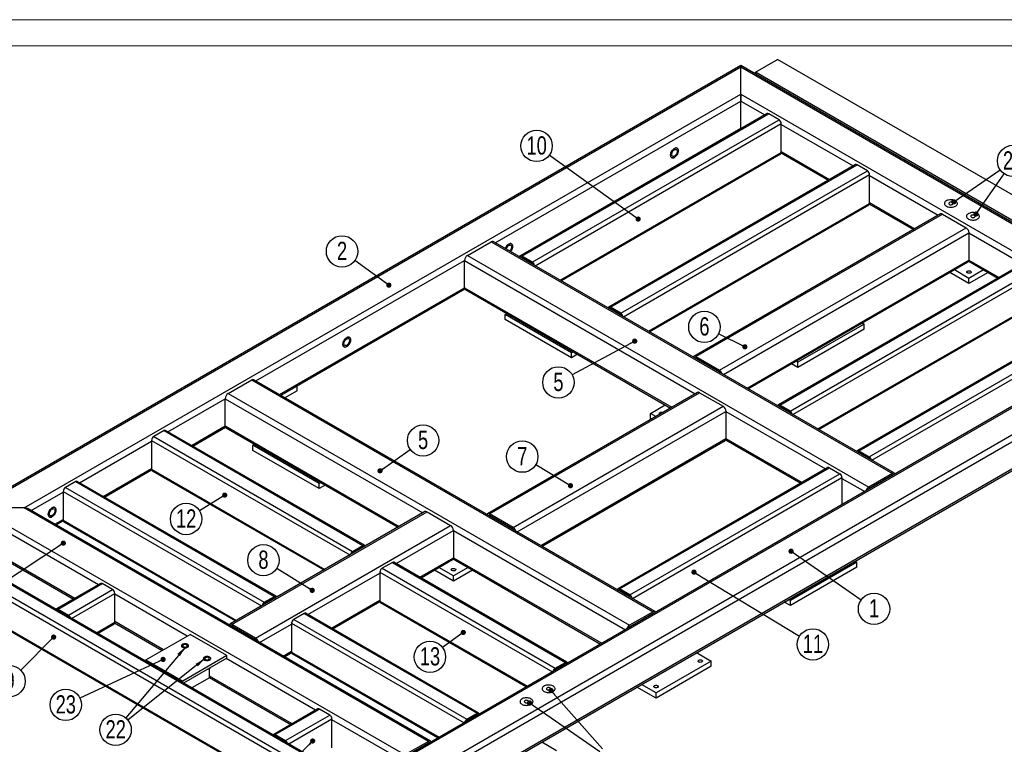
# Model space of a CAD drawing. Header units: millimetres. Extents: x 0 to 841, y 0 to 594.
# Tile 20 of 21: x 557 to 746, y 455 to 594. Entities that reach past the tile are written whole.
import ezdxf

# ---------------------------------------------------------------- set-up
doc = ezdxf.new("R2010")
doc.units = ezdxf.units.MM
doc.layers.add('NOTES', color=6, linetype='Continuous')
doc.layers.add('TRAIT-FORT', color=4, linetype='Continuous', lineweight=25)
doc.styles.add('SLDTEXTSTYLE0', font='TXT', dxfattribs={"width": 0.75})
doc.dimstyles.new('SLDDIMSTYLE2', dxfattribs={"dimtxt": 0.18, "dimasz": 1, "dimexe": 0, "dimexo": 0.0625, "dimgap": 0, "dimtad": 0, "dimtih": 1, "dimtoh": 1, "dimdec": 0, "dimrnd": 1e-09, "dimzin": 0, "dimdsep": 46, "dimtxsty": 'Standard', "dimblk1": 'DOT', "dimblk2": 'DOT', "dimsah": 1, "dimcen": 0.09, "dimadec": 0, "dimazin": 0, "dimtfac": 1, "dimtdec": 0, "dimtofl": 0, "dimtmove": 0, "dimatfit": 3, "dimldrblk": 'DOT', "dimfxl": 1, "dimfrac": 2, "dimtolj": 1, "dimtzin": 0, "dimarcsym": 0})
doc.dimstyles.new('SLDDIMSTYLE3', dxfattribs={"dimtxt": 0.18, "dimasz": 2, "dimexe": 0, "dimexo": 0.0625, "dimgap": 0, "dimtad": 0, "dimtih": 1, "dimtoh": 1, "dimdec": 0, "dimrnd": 1e-09, "dimzin": 0, "dimdsep": 46, "dimtxsty": 'Standard', "dimsah": 1, "dimcen": 0.09, "dimadec": 0, "dimazin": 0, "dimtfac": 2, "dimtdec": 0, "dimtofl": 0, "dimtmove": 0, "dimatfit": 3, "dimfxl": 1, "dimfrac": 2, "dimtolj": 1, "dimtzin": 0, "dimarcsym": 0})

# ---------------------------------------------------------------- blocks, each defined once
blk = doc.blocks.new('SW_NOTE_4')
at = {"layer": 'NOTES', "color": 0}
blk.add_circle((2.47, -1.72), 3.01, dxfattribs=at)
at = {"layer": 'NOTES', "color": 0, "insert": (2.48, 0.13), "char_height": 3.5, "attachment_point": 2, "style": 'SLDTEXTSTYLE0'}
blk.add_mtext('1', dxfattribs=at)
blk = doc.blocks.new('_Dot')
at = {"color": 0, "linetype": 'ByBlock', "lineweight": -2}
blk.add_line((-0.5, 0), (-1, 0), dxfattribs=at)
at = {"color": 0, "linetype": 'ByBlock', "const_width": 0.5}
blk.add_lwpolyline([(-0.25, 0, 1), (0.25, 0, 1)], format="xyb", close=True, dxfattribs=at)
blk = doc.blocks.new('SW_NOTE_5')
at = {"layer": 'NOTES', "color": 0}
blk.add_circle((-2.44, 1.76), 3.01, dxfattribs=at)
at = {"layer": 'NOTES', "color": 0, "insert": (-2.44, 3.61), "char_height": 3.5, "attachment_point": 2, "style": 'SLDTEXTSTYLE0'}
blk.add_mtext('2', dxfattribs=at)
blk = doc.blocks.new('SW_NOTE_8')
at = {"layer": 'NOTES', "color": 0}
blk.add_circle((-2.65, -1.43), 3.01, dxfattribs=at)
at = {"layer": 'NOTES', "color": 0, "insert": (-2.64, 0.42), "char_height": 3.5, "attachment_point": 2, "style": 'SLDTEXTSTYLE0'}
blk.add_mtext('5', dxfattribs=at)
blk = doc.blocks.new('SW_NOTE_9')
at = {"layer": 'NOTES', "color": 0}
blk.add_circle((2.46, 1.73), 3.01, dxfattribs=at)
at = {"layer": 'NOTES', "color": 0, "insert": (2.46, 3.58), "char_height": 3.5, "attachment_point": 2, "style": 'SLDTEXTSTYLE0'}
blk.add_mtext('5', dxfattribs=at)
blk = doc.blocks.new('SW_NOTE_10')
at = {"layer": 'NOTES', "color": 0}
blk.add_circle((-2.58, 1.55), 3.01, dxfattribs=at)
at = {"layer": 'NOTES', "color": 0, "insert": (-2.57, 3.4), "char_height": 3.5, "attachment_point": 2, "style": 'SLDTEXTSTYLE0'}
blk.add_mtext('7', dxfattribs=at)
blk = doc.blocks.new('SW_NOTE_11')
at = {"layer": 'NOTES', "color": 0}
blk.add_circle((-2.7, 1.33), 3.01, dxfattribs=at)
at = {"layer": 'NOTES', "color": 0, "insert": (-2.69, 3.18), "char_height": 3.5, "attachment_point": 2, "style": 'SLDTEXTSTYLE0'}
blk.add_mtext('6', dxfattribs=at)
blk = doc.blocks.new('SW_NOTE_12')
at = {"layer": 'NOTES', "color": 0}
blk.add_circle((-2.56, 1.58), 3.01, dxfattribs=at)
at = {"layer": 'NOTES', "color": 0, "insert": (-2.56, 3.43), "char_height": 3.5, "attachment_point": 2, "style": 'SLDTEXTSTYLE0'}
blk.add_mtext('8', dxfattribs=at)
blk = doc.blocks.new('SW_NOTE_13')
at = {"layer": 'NOTES', "color": 0}
blk.add_circle((-2.44, 1.76), 3.01, dxfattribs=at)
at = {"layer": 'NOTES', "color": 0, "insert": (-2.43, 3.61), "char_height": 3.5, "attachment_point": 2, "style": 'SLDTEXTSTYLE0'}
blk.add_mtext('10', dxfattribs=at)
blk = doc.blocks.new('SW_NOTE_14')
at = {"layer": 'NOTES', "color": 0}
blk.add_circle((-2.13, -2.13), 3.01, dxfattribs=at)
at = {"layer": 'NOTES', "color": 0, "insert": (-2.12, -0.28), "char_height": 3.5, "attachment_point": 2, "style": 'SLDTEXTSTYLE0'}
blk.add_mtext('9', dxfattribs=at)
blk = doc.blocks.new('SW_NOTE_15')
at = {"layer": 'NOTES', "color": 0}
blk.add_circle((2.57, -1.56), 3.01, dxfattribs=at)
at = {"layer": 'NOTES', "color": 0, "insert": (2.58, 0.29), "char_height": 3.5, "attachment_point": 2, "style": 'SLDTEXTSTYLE0'}
blk.add_mtext('11', dxfattribs=at)
blk = doc.blocks.new('SW_NOTE_16')
at = {"layer": 'NOTES', "color": 0}
blk.add_circle((-2.56, -1.58), 3.01, dxfattribs=at)
at = {"layer": 'NOTES', "color": 0, "insert": (-2.55, 0.27), "char_height": 3.5, "attachment_point": 2, "style": 'SLDTEXTSTYLE0'}
blk.add_mtext('12', dxfattribs=at)
blk = doc.blocks.new('SW_NOTE_17')
at = {"layer": 'NOTES', "color": 0}
blk.add_circle((-2.43, -1.78), 3.01, dxfattribs=at)
at = {"layer": 'NOTES', "color": 0, "insert": (-2.42, 0.07), "char_height": 3.5, "attachment_point": 2, "style": 'SLDTEXTSTYLE0'}
blk.add_mtext('13', dxfattribs=at)
blk = doc.blocks.new('SW_NOTE_23')
at = {"layer": 'NOTES', "color": 0}
blk.add_circle((2.48, 1.71), 3.01, dxfattribs=at)
at = {"layer": 'NOTES', "color": 0, "insert": (2.48, 3.56), "char_height": 3.5, "attachment_point": 2, "style": 'SLDTEXTSTYLE0'}
blk.add_mtext('21', dxfattribs=at)
blk = doc.blocks.new('SW_NOTE_24')
at = {"layer": 'NOTES', "color": 0}
blk.add_circle((-1.94, -2.3), 3.01, dxfattribs=at)
at = {"layer": 'NOTES', "color": 0, "insert": (-1.93, -0.45), "char_height": 3.5, "attachment_point": 2, "style": 'SLDTEXTSTYLE0'}
blk.add_mtext('22', dxfattribs=at)
blk = doc.blocks.new('SW_NOTE_25')
at = {"layer": 'NOTES', "color": 0}
blk.add_circle((-2.73, -1.27), 3.01, dxfattribs=at)
at = {"layer": 'NOTES', "color": 0, "insert": (-2.72, 0.58), "char_height": 3.5, "attachment_point": 2, "style": 'SLDTEXTSTYLE0'}
blk.add_mtext('23', dxfattribs=at)

msp = doc.modelspace()

# ---------------------------------------------------------------- linework, layer by layer
at = {"lineweight": 18}
for p, q in [((841, 594), (0, 594)), ((836, 589), (5, 589))]:
    msp.add_line(p, q, dxfattribs=at)
at = {"layer": 'TRAIT-FORT', "lineweight": 25}
for p, q in [((698.61, 583.94), (702.85, 586.39)), ((786.29, 538.22), (702.85, 586.39)), ((695.78, 585.19), (548.33, 500.07)), ((549.13, 500.26), (695.78, 584.92)), ((783.84, 534.36), (695.78, 585.19)), ((695.78, 584.92), (695.78, 585.19)), ((695.78, 585.19), (695.78, 584.92)), ((695.78, 584.92), (783.04, 534.55)), ((695.78, 579.7), (695.78, 584.92)), ((782.05, 535.77), (698.61, 583.94)), ((698.61, 583.56), (698.61, 583.94)), ((558.18, 500.26), (695.78, 579.7)), ((695.78, 579.7), (773.99, 534.55)), ((695.78, 578.39), (695.78, 579.7)), ((695.78, 579.7), (695.78, 578.39)), ((648.64, 551.18), (695.78, 578.39)), ((695.78, 573.16), (695.78, 578.39)), ((695.78, 578.39), (700.42, 575.72)), ((700.86, 575.97), (653.48, 548.62)), ((653.78, 548.59), (701.16, 575.94)), ((655.76, 547.45), (703.14, 574.8)), ((703.14, 574.8), (701.16, 575.94)), ((653.17, 548.56), (695.78, 573.16)), ((656.28, 546.77), (703.56, 574.06)), ((695.78, 573.04), (695.78, 573.16)), ((695.78, 573.16), (695.78, 573.04)), ((695.78, 573.16), (695.89, 573.1)), ((703.56, 568.51), (703.56, 574.06)), ((703.56, 573.9), (717.39, 565.92)), ((661.09, 543.99), (703.56, 568.51)), ((661.26, 543.89), (703.44, 568.24)), ((703.55, 568.41), (712.63, 563.17)), ((703.56, 568.67), (712.86, 563.31)), ((717.83, 566.17), (670.45, 538.82)), ((670.75, 538.79), (718.13, 566.14)), ((720.11, 565), (718.13, 566.14)), ((672.73, 537.65), (720.11, 565)), ((673.25, 536.97), (720.53, 564.27)), ((720.53, 558.71), (720.53, 564.27)), ((720.53, 564.1), (733.73, 556.48)), ((678.06, 534.19), (720.53, 558.71)), ((678.23, 534.09), (720.41, 558.44)), ((720.52, 558.61), (728.97, 553.73)), ((720.53, 558.88), (729.21, 553.87)), ((734.13, 556.71), (686.76, 529.36)), ((687.16, 529.32), (734.53, 556.67)), ((734.53, 556.67), (739.06, 554.06)), ((691.68, 526.71), (739.06, 554.06)), ((692.48, 525.87), (739.62, 553.08)), ((739.62, 553.08), (739.62, 547.86)), ((739.62, 553.08), (749.91, 547.14)), ((643.32, 548.75), (647.84, 551.37)), ((647.84, 551.37), (724.92, 506.87)), ((725.32, 506.91), (648.24, 551.41)), ((643.32, 548.75), (720.39, 504.26)), ((653.66, 548.28), (653.78, 548.35)), ((655.76, 547.45), (653.78, 548.59)), ((655.76, 547.2), (653.78, 548.35)), ((602.68, 524.64), (642.75, 547.77)), ((642.75, 542.55), (642.75, 547.77)), ((642.75, 547.77), (687.06, 522.19)), ((697.01, 523.25), (739.62, 547.86)), ((697.24, 523.12), (739.46, 547.49)), ((750.35, 547.4), (702.98, 520.05)), ((703.28, 520.02), (750.65, 547.37)), ((739.57, 547.61), (745.15, 544.39)), ((739.62, 547.86), (745.39, 544.53)), ((705.26, 518.87), (752.63, 546.22)), ((705.78, 518.19), (753.06, 545.49)), ((739.62, 543.36), (735.97, 545.47)), ((739.62, 544.34), (736.82, 545.96)), ((742.43, 545.96), (739.62, 544.34)), ((743.28, 545.47), (739.62, 543.36)), ((739.62, 543.36), (739.62, 544.34)), ((607.21, 522.03), (642.75, 542.55)), ((607.44, 521.89), (642.8, 542.31)), ((642.75, 542.55), (682.54, 519.58)), ((642.92, 542.18), (682.3, 519.44)), ((710.58, 515.42), (753.06, 539.94)), ((710.76, 515.31), (752.93, 539.66)), ((650.53, 537.4), (650.86, 537.6)), ((663.26, 530.06), (650.53, 537.4)), ((650.53, 536.43), (650.53, 537.4)), ((670.63, 538.48), (670.75, 538.55)), ((672.73, 537.65), (670.75, 538.79)), ((672.73, 537.41), (670.75, 538.55)), ((765.56, 538.62), (718.18, 511.27)), ((718.48, 511.24), (765.86, 538.59)), ((720.46, 510.1), (767.84, 537.45)), ((663.26, 529.08), (650.53, 536.43)), ((719.47, 535.57), (706.74, 528.22)), ((719.14, 535.76), (719.47, 535.57)), ((719.47, 534.59), (719.47, 535.57)), ((720.98, 509.42), (768.26, 536.71)), ((773.19, 534.36), (617.46, 444.46)), ((773.99, 534.55), (617.86, 444.42)), ((783.04, 534.55), (622.39, 441.8)), ((784.17, 533.9), (622.95, 440.82)), ((719.47, 534.59), (706.74, 527.24)), ((663.59, 530.25), (663.26, 530.06)), ((663.26, 529.08), (663.26, 530.06)), ((664.44, 529.76), (663.26, 529.08)), ((622.79, 435.23), (783.84, 528.21)), ((784.17, 528.67), (622.95, 435.6)), ((687.11, 528.97), (687.16, 529)), ((687.16, 529.32), (691.68, 526.71)), ((691.68, 526.38), (687.16, 529)), ((706.74, 527.24), (705.56, 527.92)), ((706.74, 528.22), (706.41, 528.41)), ((706.74, 527.24), (706.74, 528.22)), ((691.63, 526.36), (691.68, 526.38)), ((597.35, 522.22), (601.88, 524.83)), ((601.88, 524.83), (678.95, 480.34)), ((679.35, 480.38), (602.28, 524.87)), ((597.35, 522.22), (674.43, 477.73)), ((610.58, 522.75), (608.27, 521.42)), ((610.58, 522.75), (610.58, 523.7)), ((687.46, 522.42), (647.16, 499.16)), ((647.56, 499.12), (687.86, 522.38)), ((687.86, 522.38), (692.39, 519.77)), ((585.79, 514.89), (596.79, 521.24)), ((596.79, 516.02), (596.79, 521.24)), ((596.79, 521.24), (634.74, 499.33)), ((678.46, 518.42), (681.27, 520.04)), ((705.26, 518.87), (703.28, 520.02)), ((652.08, 496.5), (692.39, 519.77)), ((652.88, 495.66), (692.95, 518.79)), ((679.5, 517.82), (678.46, 518.42)), ((678.46, 517.44), (678.46, 518.42)), ((692.95, 518.79), (692.95, 513.57)), ((692.95, 518.79), (712.08, 507.75)), ((703.16, 519.7), (703.28, 519.77)), ((705.26, 518.63), (703.28, 519.77)), ((678.65, 517.33), (678.46, 517.44)), ((585.05, 515.12), (583.07, 513.98)), ((585.05, 515.12), (623.23, 493.08)), ((623.53, 493.1), (585.35, 515.15)), ((590.32, 512.28), (596.79, 516.02)), ((590.55, 512.14), (596.84, 515.77)), ((596.79, 516.02), (630.21, 496.72)), ((596.95, 515.65), (629.98, 496.59)), ((568.82, 505.1), (582.65, 513.08)), ((582.65, 513.24), (582.65, 507.69)), ((582.65, 513.24), (620.74, 491.25)), ((583.07, 513.98), (621.25, 491.93)), ((602.09, 512.3), (602.42, 512.49)), ((657.41, 493.05), (692.95, 513.57)), ((657.64, 492.91), (692.79, 513.2)), ((692.9, 513.32), (707.32, 505)), ((692.95, 513.57), (707.56, 505.14)), ((614.82, 504.95), (602.09, 512.3)), ((602.09, 511.32), (602.09, 512.3)), ((614.82, 503.97), (602.09, 511.32)), ((718.36, 510.93), (718.48, 511)), ((718.48, 511.24), (720.46, 510.1)), ((720.46, 509.85), (718.48, 511)), ((573.35, 502.48), (582.65, 507.85)), ((573.58, 502.35), (582.66, 507.59)), ((582.65, 507.69), (615.93, 488.47)), ((582.77, 507.41), (615.75, 488.37)), ((712.52, 508), (672.22, 484.74)), ((672.52, 484.71), (712.82, 507.97)), ((674.5, 483.56), (714.8, 506.83)), ((712.82, 507.97), (714.8, 506.83)), ((724.92, 506.87), (720.39, 504.26)), ((568.08, 505.32), (566.1, 504.18)), ((568.08, 505.32), (606.26, 483.28)), ((606.56, 483.31), (568.38, 505.35)), ((615.15, 505.14), (614.82, 504.95)), ((614.82, 503.97), (614.82, 504.95)), ((675.02, 482.88), (715.23, 506.1)), ((715.23, 506.1), (715.23, 500.9)), ((715.23, 505.93), (719.59, 503.42)), ((724.92, 506.55), (720.39, 503.93)), ((724.92, 506.55), (724.96, 506.52)), ((559.55, 499.74), (565.68, 503.28)), ((565.68, 503.44), (565.68, 497.89)), ((565.68, 503.44), (603.77, 481.45)), ((566.1, 504.18), (604.28, 482.14)), ((616, 504.65), (614.82, 503.97)), ((720.39, 503.93), (720.44, 503.9)), ((558.18, 500.26), (549.13, 500.26)), ((631.3, 452.83), (549.13, 500.26)), ((635.82, 455.44), (558.18, 500.26)), ((636.22, 455.48), (558.98, 500.07)), ((635.14, 499.56), (597.66, 477.93)), ((598.06, 477.89), (635.54, 499.52)), ((635.54, 499.52), (640.06, 496.91)), ((564.07, 497.13), (565.68, 498.05)), ((564.31, 496.99), (565.69, 497.79)), ((565.68, 497.89), (598.96, 478.68)), ((565.8, 497.62), (598.78, 478.58)), ((647.51, 498.76), (647.56, 498.79)), ((652.08, 496.5), (647.56, 499.12)), ((652.08, 496.18), (647.56, 498.79)), ((572.43, 485.5), (552.24, 497.16)), ((602.59, 475.28), (640.06, 496.91)), ((629.63, 489.58), (640.63, 495.93)), ((640.63, 495.93), (640.63, 490.71)), ((640.63, 495.93), (673.63, 476.88)), ((652.04, 496.15), (652.08, 496.18)), ((538.1, 492.42), (619.32, 445.53)), ((538.95, 492.91), (619.84, 446.21)), ((542.91, 492.91), (621.82, 447.36)), ((622.12, 447.39), (543.51, 492.77)), ((552.23, 491.67), (567.67, 482.75)), ((567.9, 482.89), (552.24, 491.93)), ((621.25, 491.93), (623.23, 493.08)), ((621.25, 491.69), (623.23, 492.83)), ((623.23, 492.83), (623.35, 492.76)), ((628.89, 489.81), (626.91, 488.67)), ((628.89, 489.81), (662.12, 470.62)), ((662.42, 470.65), (629.19, 489.84)), ((634.16, 486.97), (640.63, 490.71)), ((634.39, 486.84), (640.46, 490.34)), ((640.58, 490.47), (668.87, 474.13)), ((640.63, 490.71), (669.1, 474.27)), ((718.06, 489.85), (705.33, 482.5)), ((717.73, 490.04), (718.06, 489.85)), ((718.06, 488.87), (718.06, 489.85)), ((626.49, 487.93), (626.49, 482.38)), ((626.49, 487.93), (659.63, 468.8)), ((626.91, 488.67), (660.15, 469.48)), ((640.63, 486.22), (636.97, 488.33)), ((640.63, 487.2), (637.82, 488.82)), ((643.44, 488.82), (640.63, 487.2)), ((644.28, 488.33), (640.63, 486.22)), ((718.06, 488.87), (705.33, 481.52)), ((538.1, 486.87), (617.15, 441.23)), ((538.35, 486.52), (617.15, 441.03)), ((612.66, 479.79), (626.49, 487.77)), ((640.63, 486.22), (640.63, 487.2)), ((572.87, 485.76), (564.39, 480.86)), ((564.69, 480.83), (573.17, 485.73)), ((566.67, 479.69), (575.15, 484.58)), ((575.15, 484.58), (573.17, 485.73)), ((672.4, 484.39), (672.52, 484.46)), ((674.5, 483.56), (672.52, 484.71)), ((674.5, 483.32), (672.52, 484.46)), ((567.27, 479.05), (575.58, 483.85)), ((575.58, 478.3), (575.58, 483.85)), ((589.47, 475.67), (575.58, 483.69)), ((604.28, 482.14), (606.26, 483.28)), ((604.28, 481.89), (606.26, 483.03)), ((606.26, 483.03), (606.38, 482.96)), ((617.19, 477.17), (626.49, 482.54)), ((617.42, 477.04), (626.5, 482.28)), ((626.49, 482.38), (654.82, 466.02)), ((705.33, 481.52), (704.15, 482.2)), ((705.33, 482.5), (705, 482.69)), ((705.33, 481.52), (705.33, 482.5)), ((564.65, 480.56), (564.69, 480.58)), ((564.69, 480.83), (566.67, 479.69)), ((566.67, 479.44), (564.69, 480.58)), ((626.61, 482.1), (654.64, 465.92)), ((678.95, 480.34), (674.43, 477.73)), ((584.94, 473.05), (575.58, 478.46)), ((611.92, 480.01), (609.94, 478.87)), ((609.94, 478.87), (643.17, 459.68)), ((611.92, 480.01), (645.15, 460.83)), ((645.45, 460.86), (612.22, 480.04)), ((678.95, 480.01), (674.43, 477.4)), ((678.95, 480.01), (679, 479.98)), ((572.07, 476.28), (575.58, 478.3)), ((572.25, 476.17), (575.45, 478.02)), ((575.56, 478.2), (584.71, 472.92)), ((598.01, 477.54), (598.06, 477.56)), ((602.59, 475.28), (598.06, 477.89)), ((602.59, 474.95), (598.06, 477.56)), ((603.39, 474.43), (609.52, 477.97)), ((609.52, 478.13), (609.52, 472.58)), ((609.52, 478.13), (642.66, 459)), ((674.43, 477.4), (674.48, 477.37)), ((581.55, 471.09), (590.04, 475.99)), ((597.11, 471.91), (590.04, 475.99)), ((602.54, 474.92), (602.59, 474.95)), ((607.91, 471.82), (609.52, 472.75)), ((581.55, 471.09), (588.62, 467.01)), ((581.55, 470.81), (581.55, 471.09)), ((597.11, 471.91), (588.62, 467.01)), ((597.11, 471.42), (588.8, 466.62)), ((614.15, 461.42), (596.97, 471.34)), ((597.11, 471.42), (597.11, 471.91)), ((608.15, 471.68), (609.53, 472.48)), ((609.52, 472.58), (637.85, 456.23)), ((609.64, 472.31), (637.67, 456.13)), ((690.13, 470.87), (679.52, 464.74)), ((687.32, 472.49), (690.13, 470.87)), ((690.13, 469.89), (690.13, 470.87)), ((593.75, 467.64), (593.75, 469.4)), ((660.15, 469.48), (662.12, 470.62)), ((660.15, 469.24), (662.12, 470.38)), ((662.12, 470.38), (662.24, 470.31)), ((690.13, 469.89), (679.52, 463.76)), ((593.75, 467.64), (590.39, 465.7)), ((609.62, 458.81), (593.75, 467.97)), ((593.75, 467.7), (609.39, 458.67)), ((588.62, 466.72), (588.62, 467.01)), ((679.52, 463.76), (675.86, 465.87)), ((679.52, 464.74), (676.71, 466.36)), ((679.52, 463.76), (679.52, 464.74)), ((614.59, 461.67), (606.11, 456.77)), ((606.41, 456.74), (614.89, 461.64)), ((616.87, 460.5), (614.89, 461.64)), ((608.38, 455.6), (616.87, 460.5)), ((608.98, 454.97), (617.29, 459.77)), ((617.29, 454.21), (617.29, 459.77)), ((630.5, 451.98), (617.29, 459.6)), ((643.17, 459.68), (645.15, 460.83)), ((643.17, 459.44), (645.15, 460.58)), ((645.15, 460.58), (645.27, 460.51)), ((606.37, 456.48), (606.41, 456.5)), ((606.41, 456.74), (608.38, 455.6)), ((608.38, 455.36), (606.41, 456.5)), ((635.82, 455.44), (631.3, 452.83)), ((635.82, 455.11), (631.3, 452.5)), ((635.87, 455.08), (635.82, 455.11)), ((657.62, 455.34), (660.43, 453.72))]:
    msp.add_line(p, q, dxfattribs=at)
at = {"layer": 'TRAIT-FORT', "lineweight": 25, "flags": 128}
for points in [[(683.06, 569.29), (682.92, 569.19), (682.79, 569.07), (682.66, 568.93), (682.56, 568.77), (682.46, 568.6), (682.39, 568.43), (682.34, 568.25), (682.32, 568.08), (682.32, 567.92), (682.34, 567.78), (682.39, 567.66), (682.46, 567.57), (682.56, 567.51), (682.66, 567.47), (682.79, 567.47), (682.92, 567.51), (683.06, 567.57), (683.19, 567.66), (683.32, 567.78), (683.45, 567.93), (683.56, 568.08), (683.65, 568.25), (683.72, 568.43), (683.77, 568.61), (683.79, 568.78), (683.79, 568.93), (683.77, 569.08), (683.72, 569.19), (683.65, 569.29), (683.56, 569.35), (683.45, 569.38), (683.32, 569.38), (683.19, 569.35), (683.06, 569.29)], [(683.06, 569.29), (683.19, 569.35), (683.32, 569.38), (683.45, 569.38), (683.56, 569.35), (683.65, 569.29), (683.72, 569.19), (683.77, 569.08), (683.79, 568.93), (683.79, 568.78), (683.77, 568.61), (683.72, 568.43), (683.65, 568.25), (683.56, 568.08), (683.45, 567.93), (683.32, 567.78), (683.19, 567.66), (683.06, 567.57), (682.92, 567.51), (682.79, 567.47), (682.66, 567.47), (682.56, 567.51), (682.46, 567.57), (682.39, 567.66), (682.34, 567.78), (682.32, 567.92), (682.32, 568.08), (682.34, 568.25), (682.39, 568.43), (682.46, 568.6), (682.56, 568.77), (682.66, 568.93), (682.79, 569.07), (682.92, 569.19), (683.06, 569.29)], [(683.06, 569.04), (683.17, 569.09), (683.28, 569.11), (683.38, 569.1), (683.46, 569.06), (683.52, 568.99), (683.57, 568.89), (683.58, 568.77), (683.58, 568.63), (683.55, 568.49), (683.49, 568.34), (683.42, 568.19), (683.33, 568.06), (683.22, 567.95), (683.11, 567.85), (683, 567.79), (682.89, 567.75), (682.78, 567.75), (682.69, 567.77), (682.62, 567.83), (682.56, 567.92), (682.53, 568.03), (682.53, 568.16), (682.54, 568.3), (682.59, 568.45), (682.65, 568.59), (682.73, 568.73), (682.83, 568.86), (682.94, 568.96), (683.06, 569.04)], [(737.03, 558.19), (737.16, 558.29), (737.27, 558.39), (737.35, 558.51), (737.39, 558.63), (737.39, 558.75), (737.36, 558.87), (737.29, 558.99), (737.19, 559.1), (737.06, 559.19), (736.91, 559.28), (736.73, 559.34), (736.53, 559.39), (736.33, 559.42), (736.12, 559.43), (735.91, 559.41), (735.7, 559.38), (735.51, 559.33), (735.34, 559.26), (735.19, 559.17), (735.06, 559.07), (734.97, 558.96), (734.92, 558.84), (734.89, 558.72), (734.91, 558.6), (734.96, 558.48), (735.04, 558.37), (735.15, 558.26), (735.3, 558.17), (735.46, 558.1), (735.65, 558.04), (735.85, 558), (736.06, 557.98), (736.28, 557.99), (736.48, 558.01), (736.68, 558.05), (736.86, 558.12), (737.03, 558.19)], [(737.03, 558.19), (737.16, 558.29), (737.27, 558.39), (737.35, 558.51), (737.39, 558.63), (737.39, 558.75), (737.36, 558.87), (737.29, 558.99), (737.19, 559.1), (737.06, 559.19), (736.91, 559.28), (736.73, 559.34), (736.53, 559.39), (736.33, 559.42), (736.12, 559.43), (735.91, 559.41), (735.7, 559.38), (735.51, 559.33), (735.34, 559.26), (735.19, 559.17), (735.06, 559.07), (734.97, 558.96), (734.92, 558.84), (734.89, 558.72), (734.91, 558.6), (734.96, 558.48), (735.04, 558.37), (735.15, 558.26), (735.3, 558.17), (735.46, 558.1), (735.65, 558.04), (735.85, 558), (736.06, 557.98), (736.28, 557.99), (736.48, 558.01), (736.68, 558.05), (736.86, 558.12), (737.03, 558.19)], [(736.44, 558.53), (736.52, 558.59), (736.56, 558.66), (736.57, 558.73), (736.53, 558.8), (736.46, 558.86), (736.37, 558.91), (736.25, 558.94), (736.13, 558.95), (736, 558.94), (735.89, 558.9), (735.8, 558.85), (735.74, 558.79), (735.72, 558.71), (735.73, 558.64), (735.78, 558.57), (735.87, 558.52), (735.97, 558.48), (736.1, 558.46), (736.22, 558.46), (736.34, 558.49), (736.44, 558.53)], [(741.27, 555.75), (741.41, 555.84), (741.51, 555.94), (741.59, 556.06), (741.63, 556.18), (741.63, 556.3), (741.6, 556.42), (741.54, 556.54), (741.44, 556.65), (741.31, 556.74), (741.15, 556.83), (740.97, 556.89), (740.78, 556.94), (740.57, 556.97), (740.36, 556.98), (740.15, 556.96), (739.94, 556.93), (739.75, 556.88), (739.58, 556.81), (739.43, 556.72), (739.31, 556.62), (739.22, 556.51), (739.16, 556.39), (739.14, 556.27), (739.15, 556.15), (739.2, 556.03), (739.28, 555.92), (739.4, 555.81), (739.54, 555.72), (739.71, 555.65), (739.89, 555.59), (740.1, 555.55), (740.31, 555.54), (740.52, 555.54), (740.73, 555.56), (740.92, 555.6), (741.11, 555.67), (741.27, 555.75)], [(741.27, 555.75), (741.41, 555.84), (741.51, 555.94), (741.59, 556.06), (741.63, 556.18), (741.63, 556.3), (741.6, 556.42), (741.54, 556.54), (741.44, 556.65), (741.31, 556.74), (741.15, 556.83), (740.97, 556.89), (740.78, 556.94), (740.57, 556.97), (740.36, 556.98), (740.15, 556.96), (739.94, 556.93), (739.75, 556.88), (739.58, 556.81), (739.43, 556.72), (739.31, 556.62), (739.22, 556.51), (739.16, 556.39), (739.14, 556.27), (739.15, 556.15), (739.2, 556.03), (739.28, 555.92), (739.4, 555.81), (739.54, 555.72), (739.71, 555.65), (739.89, 555.59), (740.1, 555.55), (740.31, 555.54), (740.52, 555.54), (740.73, 555.56), (740.92, 555.6), (741.11, 555.67), (741.27, 555.75)], [(740.69, 556.08), (740.76, 556.14), (740.8, 556.21), (740.81, 556.28), (740.77, 556.35), (740.71, 556.42), (740.61, 556.46), (740.5, 556.49), (740.37, 556.5), (740.24, 556.49), (740.13, 556.45), (740.04, 556.4), (739.98, 556.34), (739.96, 556.26), (739.97, 556.19), (740.03, 556.13), (740.11, 556.07), (740.22, 556.03), (740.34, 556.01), (740.46, 556.01), (740.58, 556.04), (740.69, 556.08)], [(651.57, 549.49), (651.63, 549.56), (651.74, 549.71), (651.83, 549.89), (651.9, 550.06), (651.95, 550.24), (651.97, 550.41), (651.97, 550.57), (651.95, 550.71), (651.9, 550.83), (651.83, 550.92), (651.74, 550.98), (651.63, 551.01), (651.5, 551.01), (651.37, 550.98), (651.24, 550.92)], [(651.24, 550.92), (651.37, 550.98), (651.5, 551.01), (651.63, 551.01), (651.74, 550.98), (651.83, 550.92), (651.9, 550.83), (651.95, 550.71), (651.97, 550.57), (651.97, 550.41), (651.95, 550.24), (651.9, 550.06), (651.83, 549.89), (651.74, 549.71), (651.63, 549.56), (651.57, 549.49)], [(651.24, 550.67), (651.35, 550.72), (651.46, 550.74), (651.56, 550.73), (651.64, 550.69), (651.7, 550.62), (651.75, 550.52), (651.77, 550.4), (651.76, 550.26), (651.73, 550.12), (651.67, 549.97), (651.6, 549.83), (651.51, 549.69), (651.41, 549.58)], [(653.78, 548.59), (653.7, 548.63), (653.62, 548.65), (653.55, 548.64), (653.48, 548.62), (653.43, 548.58), (653.39, 548.51), (653.37, 548.45)], [(739.92, 545.74), (740, 545.68), (740.04, 545.61), (740.05, 545.54), (740.01, 545.47), (739.95, 545.41), (739.85, 545.36), (739.73, 545.33), (739.61, 545.32), (739.48, 545.34), (739.37, 545.37), (739.28, 545.42), (739.22, 545.49), (739.2, 545.56), (739.21, 545.63), (739.26, 545.7), (739.35, 545.75), (739.45, 545.79), (739.58, 545.81), (739.7, 545.81), (739.82, 545.79), (739.92, 545.74)], [(670.75, 538.79), (670.67, 538.83), (670.59, 538.85), (670.52, 538.85), (670.45, 538.82), (670.4, 538.78), (670.36, 538.72), (670.34, 538.65)], [(620.12, 532.96), (619.99, 532.86), (619.85, 532.74), (619.73, 532.6), (619.62, 532.44), (619.53, 532.27), (619.46, 532.1), (619.41, 531.92), (619.38, 531.75), (619.38, 531.59), (619.41, 531.45), (619.46, 531.33), (619.53, 531.24), (619.62, 531.18), (619.73, 531.14), (619.85, 531.14), (619.99, 531.18), (620.12, 531.24), (620.26, 531.33), (620.39, 531.45), (620.51, 531.6), (620.62, 531.75), (620.72, 531.92), (620.79, 532.1), (620.84, 532.28), (620.86, 532.45), (620.86, 532.6), (620.84, 532.75), (620.79, 532.86), (620.72, 532.96), (620.62, 533.02), (620.51, 533.05), (620.39, 533.05), (620.26, 533.02), (620.12, 532.96)], [(620.12, 532.96), (620.26, 533.02), (620.39, 533.05), (620.51, 533.05), (620.62, 533.02), (620.72, 532.96), (620.79, 532.86), (620.84, 532.75), (620.86, 532.6), (620.86, 532.45), (620.84, 532.28), (620.79, 532.1), (620.72, 531.92), (620.62, 531.75), (620.51, 531.6), (620.39, 531.45), (620.26, 531.33), (620.12, 531.24), (619.99, 531.18), (619.85, 531.14), (619.73, 531.14), (619.62, 531.18), (619.53, 531.24), (619.46, 531.33), (619.41, 531.45), (619.38, 531.59), (619.38, 531.75), (619.41, 531.92), (619.46, 532.1), (619.53, 532.27), (619.62, 532.44), (619.73, 532.6), (619.85, 532.74), (619.99, 532.86), (620.12, 532.96)], [(620.12, 532.71), (620.24, 532.76), (620.35, 532.78), (620.44, 532.77), (620.53, 532.73), (620.59, 532.66), (620.63, 532.56), (620.65, 532.44), (620.65, 532.3), (620.62, 532.16), (620.56, 532.01), (620.49, 531.86), (620.4, 531.73), (620.29, 531.62), (620.18, 531.52), (620.07, 531.46), (619.95, 531.42), (619.85, 531.42), (619.76, 531.44), (619.68, 531.5), (619.63, 531.59), (619.6, 531.7), (619.59, 531.83), (619.61, 531.97), (619.65, 532.12), (619.72, 532.26), (619.8, 532.4), (619.9, 532.53), (620.01, 532.63), (620.12, 532.71)], [(703.28, 520.02), (703.2, 520.05), (703.12, 520.07), (703.04, 520.07), (702.98, 520.05), (702.93, 520), (702.89, 519.94), (702.86, 519.87)], [(680.26, 518.26), (680.24, 518.28), (680.18, 518.34), (680.16, 518.41), (680.17, 518.49), (680.22, 518.55), (680.3, 518.61), (680.41, 518.65), (680.53, 518.67), (680.66, 518.66), (680.78, 518.64), (680.86, 518.61)], [(718.48, 511.24), (718.4, 511.28), (718.32, 511.3), (718.25, 511.29), (718.18, 511.27), (718.13, 511.23), (718.09, 511.16), (718.07, 511.1)], [(563.55, 500.3), (563.42, 500.21), (563.29, 500.09), (563.16, 499.95), (563.05, 499.79), (562.96, 499.62), (562.89, 499.44), (562.84, 499.26), (562.82, 499.09), (562.82, 498.94), (562.84, 498.8), (562.89, 498.68), (562.96, 498.58), (563.05, 498.52), (563.16, 498.49), (563.29, 498.49), (563.42, 498.52), (563.55, 498.59), (563.69, 498.68), (563.82, 498.8), (563.95, 498.94), (564.05, 499.1), (564.15, 499.27), (564.22, 499.44), (564.27, 499.62), (564.29, 499.79), (564.29, 499.95), (564.27, 500.09), (564.22, 500.21), (564.15, 500.3), (564.05, 500.36), (563.95, 500.4), (563.82, 500.4), (563.69, 500.36), (563.55, 500.3)], [(563.55, 500.3), (563.69, 500.36), (563.82, 500.4), (563.95, 500.4), (564.05, 500.36), (564.15, 500.3), (564.22, 500.21), (564.27, 500.09), (564.29, 499.95), (564.29, 499.79), (564.27, 499.62), (564.22, 499.44), (564.15, 499.27), (564.05, 499.1), (563.95, 498.94), (563.82, 498.8), (563.69, 498.68), (563.55, 498.59), (563.42, 498.52), (563.29, 498.49), (563.16, 498.49), (563.05, 498.52), (562.96, 498.58), (562.89, 498.68), (562.84, 498.8), (562.82, 498.94), (562.82, 499.09), (562.84, 499.26), (562.89, 499.44), (562.96, 499.62), (563.05, 499.79), (563.16, 499.95), (563.29, 500.09), (563.42, 500.21), (563.55, 500.3)], [(563.55, 500.05), (563.67, 500.11), (563.78, 500.13), (563.88, 500.12), (563.96, 500.07), (564.02, 500), (564.07, 499.9), (564.08, 499.78), (564.08, 499.65), (564.05, 499.5), (563.99, 499.35), (563.92, 499.21), (563.83, 499.08), (563.72, 498.96), (563.61, 498.87), (563.5, 498.8), (563.39, 498.76), (563.28, 498.76), (563.19, 498.79), (563.12, 498.85), (563.06, 498.93), (563.03, 499.04), (563.02, 499.17), (563.04, 499.31), (563.09, 499.46), (563.15, 499.61), (563.23, 499.74), (563.33, 499.87), (563.44, 499.97), (563.55, 500.05)], [(623.23, 493.08), (623.32, 493.11), (623.4, 493.13), (623.47, 493.13), (623.53, 493.1), (623.59, 493.06), (623.63, 493), (623.65, 492.93)], [(640.93, 488.59), (641, 488.54), (641.05, 488.47), (641.05, 488.39), (641.02, 488.32), (640.95, 488.26), (640.86, 488.21), (640.74, 488.18), (640.61, 488.18), (640.49, 488.19), (640.38, 488.22), (640.29, 488.27), (640.23, 488.34), (640.2, 488.41), (640.22, 488.48), (640.27, 488.55), (640.35, 488.61), (640.46, 488.65), (640.58, 488.66), (640.71, 488.66), (640.83, 488.64), (640.93, 488.59)], [(672.52, 484.71), (672.44, 484.75), (672.36, 484.76), (672.28, 484.76), (672.22, 484.74), (672.17, 484.69), (672.13, 484.63), (672.11, 484.56)], [(606.26, 483.28), (606.35, 483.32), (606.43, 483.33), (606.5, 483.33), (606.56, 483.31), (606.62, 483.26), (606.66, 483.2), (606.68, 483.13)], [(589.56, 473.51), (589.66, 473.58), (589.73, 473.66), (589.76, 473.75), (589.76, 473.84), (589.73, 473.93), (589.66, 474.01), (589.56, 474.08), (589.44, 474.14), (589.3, 474.18), (589.14, 474.2), (588.99, 474.2), (588.83, 474.18), (588.69, 474.14), (588.57, 474.08), (588.47, 474.01), (588.4, 473.93), (588.37, 473.84), (588.37, 473.75), (588.4, 473.66), (588.47, 473.58), (588.57, 473.51), (588.69, 473.46), (588.83, 473.42), (588.99, 473.4), (589.14, 473.4), (589.3, 473.42), (589.44, 473.46), (589.56, 473.51)], [(589.56, 473.51), (589.66, 473.58), (589.73, 473.66), (589.76, 473.75), (589.76, 473.84), (589.73, 473.93), (589.66, 474.01), (589.56, 474.08), (589.44, 474.14), (589.3, 474.18), (589.14, 474.2), (588.99, 474.2), (588.83, 474.18), (588.69, 474.14), (588.57, 474.08), (588.47, 474.01), (588.4, 473.93), (588.37, 473.84), (588.37, 473.75), (588.4, 473.66), (588.47, 473.58), (588.57, 473.51), (588.69, 473.46), (588.83, 473.42), (588.99, 473.4), (589.14, 473.4), (589.3, 473.42), (589.44, 473.46), (589.56, 473.51)], [(589.37, 473.62), (589.44, 473.68), (589.48, 473.75), (589.49, 473.83), (589.45, 473.9), (589.39, 473.96), (589.29, 474.01), (589.17, 474.04), (589.05, 474.04), (588.92, 474.03), (588.81, 474), (588.72, 473.94), (588.66, 473.88), (588.64, 473.81), (588.65, 473.73), (588.7, 473.67), (588.79, 473.61), (588.89, 473.57), (589.02, 473.55), (589.14, 473.56), (589.26, 473.58), (589.37, 473.62)], [(593.8, 471.06), (593.9, 471.13), (593.97, 471.22), (594, 471.3), (594, 471.39), (593.97, 471.48), (593.9, 471.56), (593.8, 471.63), (593.68, 471.69), (593.54, 471.73), (593.39, 471.75), (593.23, 471.75), (593.08, 471.73), (592.93, 471.69), (592.81, 471.63), (592.71, 471.56), (592.65, 471.48), (592.61, 471.39), (592.61, 471.3), (592.65, 471.22), (592.71, 471.13), (592.81, 471.06), (592.93, 471.01), (593.08, 470.97), (593.23, 470.95), (593.39, 470.95), (593.54, 470.97), (593.68, 471.01), (593.8, 471.06)], [(593.8, 471.06), (593.9, 471.13), (593.97, 471.22), (594, 471.3), (594, 471.39), (593.97, 471.48), (593.9, 471.56), (593.8, 471.63), (593.68, 471.69), (593.54, 471.73), (593.39, 471.75), (593.23, 471.75), (593.08, 471.73), (592.93, 471.69), (592.81, 471.63), (592.71, 471.56), (592.65, 471.48), (592.61, 471.39), (592.61, 471.3), (592.65, 471.22), (592.71, 471.13), (592.81, 471.06), (592.93, 471.01), (593.08, 470.97), (593.23, 470.95), (593.39, 470.95), (593.54, 470.97), (593.68, 471.01), (593.8, 471.06)], [(593.61, 471.18), (593.68, 471.23), (593.72, 471.3), (593.73, 471.38), (593.7, 471.45), (593.63, 471.51), (593.53, 471.56), (593.42, 471.59), (593.29, 471.59), (593.17, 471.58), (593.05, 471.55), (592.97, 471.49), (592.91, 471.43), (592.88, 471.36), (592.9, 471.29), (592.95, 471.22), (593.03, 471.16), (593.14, 471.12), (593.26, 471.11), (593.39, 471.11), (593.51, 471.13), (593.61, 471.18)], [(688.31, 471.04), (688.38, 470.98), (688.42, 470.91), (688.43, 470.84), (688.39, 470.77), (688.33, 470.71), (688.23, 470.66), (688.12, 470.63), (687.99, 470.62), (687.86, 470.64), (687.75, 470.67), (687.66, 470.72), (687.6, 470.79), (687.58, 470.86), (687.59, 470.93), (687.65, 471), (687.73, 471.05), (687.84, 471.09), (687.96, 471.11), (688.08, 471.11), (688.2, 471.08), (688.31, 471.04)], [(662.12, 470.62), (662.21, 470.66), (662.29, 470.68), (662.36, 470.68), (662.42, 470.65), (662.48, 470.61), (662.52, 470.55), (662.54, 470.48)], [(659.78, 465.02), (659.91, 465.12), (660.02, 465.22), (660.09, 465.34), (660.13, 465.46), (660.14, 465.58), (660.11, 465.7), (660.04, 465.82), (659.94, 465.92), (659.81, 466.02), (659.66, 466.1), (659.48, 466.17), (659.28, 466.22), (659.08, 466.25), (658.86, 466.25), (658.65, 466.24), (658.45, 466.21), (658.26, 466.15), (658.09, 466.08), (657.94, 466), (657.81, 465.9), (657.72, 465.79), (657.66, 465.67), (657.64, 465.55), (657.66, 465.43), (657.7, 465.31), (657.79, 465.19), (657.9, 465.09), (658.05, 465), (658.21, 464.93), (658.4, 464.87), (658.6, 464.83), (658.81, 464.81), (659.02, 464.81), (659.23, 464.84), (659.43, 464.88), (659.61, 464.94), (659.78, 465.02)], [(659.78, 465.02), (659.91, 465.12), (660.02, 465.22), (660.09, 465.34), (660.13, 465.46), (660.14, 465.58), (660.11, 465.7), (660.04, 465.82), (659.94, 465.92), (659.81, 466.02), (659.66, 466.1), (659.48, 466.17), (659.28, 466.22), (659.08, 466.25), (658.86, 466.25), (658.65, 466.24), (658.45, 466.21), (658.26, 466.15), (658.09, 466.08), (657.94, 466), (657.81, 465.9), (657.72, 465.79), (657.66, 465.67), (657.64, 465.55), (657.66, 465.43), (657.7, 465.31), (657.79, 465.19), (657.9, 465.09), (658.05, 465), (658.21, 464.93), (658.4, 464.87), (658.6, 464.83), (658.81, 464.81), (659.02, 464.81), (659.23, 464.84), (659.43, 464.88), (659.61, 464.94), (659.78, 465.02)], [(659.19, 465.36), (659.27, 465.42), (659.31, 465.49), (659.31, 465.56), (659.28, 465.63), (659.21, 465.69), (659.12, 465.74), (659, 465.77), (658.88, 465.78), (658.75, 465.76), (658.64, 465.73), (658.55, 465.68), (658.49, 465.61), (658.47, 465.54), (658.48, 465.47), (658.53, 465.4), (658.61, 465.35), (658.72, 465.31), (658.84, 465.29), (658.97, 465.29), (659.09, 465.32), (659.19, 465.36)], [(679.82, 466.14), (679.9, 466.08), (679.94, 466.01), (679.94, 465.94), (679.91, 465.87), (679.84, 465.81), (679.75, 465.76), (679.63, 465.73), (679.5, 465.72), (679.38, 465.74), (679.27, 465.77), (679.18, 465.82), (679.12, 465.89), (679.1, 465.96), (679.11, 466.03), (679.16, 466.1), (679.24, 466.16), (679.35, 466.19), (679.47, 466.21), (679.6, 466.21), (679.72, 466.19), (679.82, 466.14)], [(655.53, 462.57), (655.67, 462.67), (655.78, 462.77), (655.85, 462.89), (655.89, 463.01), (655.9, 463.13), (655.86, 463.25), (655.8, 463.37), (655.7, 463.47), (655.57, 463.57), (655.41, 463.65), (655.23, 463.72), (655.04, 463.77), (654.83, 463.8), (654.62, 463.8), (654.41, 463.79), (654.21, 463.76), (654.02, 463.71), (653.84, 463.63), (653.69, 463.55), (653.57, 463.45), (653.48, 463.34), (653.42, 463.22), (653.4, 463.1), (653.41, 462.98), (653.46, 462.86), (653.54, 462.74), (653.66, 462.64), (653.8, 462.55), (653.97, 462.48), (654.16, 462.42), (654.36, 462.38), (654.57, 462.36), (654.78, 462.37), (654.99, 462.39), (655.19, 462.43), (655.37, 462.49), (655.53, 462.57)], [(655.53, 462.57), (655.67, 462.67), (655.78, 462.77), (655.85, 462.89), (655.89, 463.01), (655.9, 463.13), (655.86, 463.25), (655.8, 463.37), (655.7, 463.47), (655.57, 463.57), (655.41, 463.65), (655.23, 463.72), (655.04, 463.77), (654.83, 463.8), (654.62, 463.8), (654.41, 463.79), (654.21, 463.76), (654.02, 463.71), (653.84, 463.63), (653.69, 463.55), (653.57, 463.45), (653.48, 463.34), (653.42, 463.22), (653.4, 463.1), (653.41, 462.98), (653.46, 462.86), (653.54, 462.74), (653.66, 462.64), (653.8, 462.55), (653.97, 462.48), (654.16, 462.42), (654.36, 462.38), (654.57, 462.36), (654.78, 462.37), (654.99, 462.39), (655.19, 462.43), (655.37, 462.49), (655.53, 462.57)], [(654.95, 462.91), (655.02, 462.97), (655.07, 463.04), (655.07, 463.11), (655.04, 463.18), (654.97, 463.24), (654.87, 463.29), (654.76, 463.32), (654.63, 463.33), (654.51, 463.31), (654.4, 463.28), (654.31, 463.23), (654.25, 463.16), (654.22, 463.09), (654.24, 463.02), (654.29, 462.95), (654.37, 462.9), (654.48, 462.86), (654.6, 462.84), (654.73, 462.84), (654.85, 462.87), (654.95, 462.91)], [(645.15, 460.83), (645.24, 460.87), (645.32, 460.88), (645.39, 460.88), (645.45, 460.86), (645.51, 460.81), (645.55, 460.75), (645.57, 460.68)]]:
    msp.add_lwpolyline(points, dxfattribs=at)
at = {"layer": 'TRAIT-FORT', "lineweight": 25}
for centre, radius, start, end in [((700.98, 575.7), 0.302, 54.3824, 114.3071), ((702.64, 574.02), 0.922, 2.6055, 57.3945), ((703.27, 568.48), 0.296, 305.0133, 6.2988), ((717.95, 565.9), 0.302, 54.3824, 114.3071), ((719.61, 564.22), 0.922, 2.6055, 57.3945), ((720.24, 558.68), 0.296, 305.0133, 6.2988), ((734.3, 556.35), 0.402, 54.3824, 114.3071), ((738.4, 553.03), 1.23, 2.6055, 57.3945), ((648.08, 551.04), 0.402, 65.6929, 125.6176), ((652.11, 549.56), 1.62, 122.6264, 161.8141), ((651.87, 549.69), 1.17, 122.754, 166.3176), ((643.98, 547.72), 1.23, 122.6055, 177.3945), ((653.7, 548.25), 0.13, 50.3524, 146.1028), ((655.26, 546.67), 0.929, 9.9666, 57.3578), ((655.51, 546.81), 0.463, 17.8652, 57.3074), ((739.24, 547.81), 0.384, 304.0564, 7.2558), ((643.14, 542.51), 0.394, 173.7012, 234.9867), ((670.67, 538.45), 0.13, 50.3524, 146.1028), ((672.23, 536.87), 0.929, 9.9666, 57.3578), ((672.48, 537.02), 0.463, 17.8652, 57.3074), ((686.94, 529.06), 0.345, 50.2915, 148.5442), ((687.03, 528.81), 0.221, 55.8385, 98.9469), ((691.01, 525.67), 1.24, 16.971, 57.3038), ((691.39, 525.91), 0.553, 35.7589, 58.3392), ((602.11, 524.51), 0.402, 65.6929, 125.6176), ((598.02, 521.19), 1.23, 122.6055, 177.3945), ((687.63, 522.06), 0.402, 54.3824, 114.3071), ((691.73, 518.74), 1.23, 2.6055, 57.3945), ((703.2, 519.67), 0.13, 50.3524, 146.1028), ((704.76, 518.09), 0.929, 9.9666, 57.3578), ((705.01, 518.24), 0.463, 17.8652, 57.3074), ((585.23, 514.87), 0.302, 65.6929, 125.6176), ((597.18, 515.97), 0.394, 173.7012, 234.9867), ((583.57, 513.2), 0.922, 122.6055, 177.3945), ((692.57, 513.52), 0.384, 304.0564, 7.2558), ((718.4, 510.9), 0.13, 50.3524, 146.1028), ((719.96, 509.31), 0.929, 9.9666, 57.3578), ((720.21, 509.46), 0.463, 17.8652, 57.3074), ((582.93, 507.65), 0.288, 172.7442, 235.9436), ((712.65, 507.73), 0.302, 54.3824, 114.3071), ((714.31, 506.05), 0.922, 2.6055, 57.3945), ((725.14, 506.61), 0.345, 31.4558, 129.7085), ((568.26, 505.08), 0.302, 65.6929, 125.6176), ((725.04, 506.36), 0.221, 81.0531, 124.1615), ((566.6, 503.4), 0.922, 122.6055, 177.3945), ((721.06, 503.22), 1.24, 122.6962, 163.029), ((720.68, 503.46), 0.553, 121.6608, 144.2411), ((635.3, 499.2), 0.402, 54.3824, 114.3071), ((647.34, 498.85), 0.345, 50.2915, 148.5442), ((565.96, 497.85), 0.288, 172.7442, 235.9436), ((647.43, 498.61), 0.221, 55.8385, 98.9469), ((639.4, 495.88), 1.23, 2.6055, 57.3945), ((651.42, 495.46), 1.24, 16.971, 57.3038), ((651.79, 495.71), 0.553, 35.7589, 58.3392), ((621.76, 491.15), 0.929, 122.6422, 170.0334), ((621.5, 491.3), 0.463, 122.6926, 162.1348), ((623.32, 492.73), 0.13, 33.8972, 129.6476), ((629.07, 489.56), 0.302, 65.6929, 125.6176), ((640.25, 490.66), 0.384, 304.0564, 7.2558), ((627.41, 487.89), 0.922, 122.6055, 177.3945), ((573, 485.48), 0.302, 54.3824, 114.3071), ((574.65, 483.81), 0.922, 2.6055, 57.3945), ((672.44, 484.36), 0.13, 50.3524, 146.1028), ((606.35, 482.93), 0.13, 33.8972, 129.6476), ((626.77, 482.34), 0.288, 172.7442, 235.9436), ((674, 482.78), 0.929, 9.9666, 57.3578), ((674.25, 482.93), 0.463, 17.8652, 57.3074), ((564.52, 480.63), 0.259, 50.2915, 148.5442), ((564.59, 480.45), 0.166, 55.8385, 98.9469), ((604.78, 481.35), 0.929, 122.6422, 170.0334), ((604.53, 481.5), 0.463, 122.6926, 162.1348), ((679.17, 480.07), 0.345, 31.4558, 129.7085), ((566.16, 478.91), 0.928, 16.971, 57.3038), ((566.45, 479.09), 0.414, 35.7589, 58.3392), ((610.44, 478.09), 0.922, 122.6055, 177.3945), ((612.1, 479.77), 0.302, 65.6929, 125.6176), ((679.08, 479.83), 0.221, 81.0531, 124.1615), ((575.28, 478.26), 0.296, 305.0133, 6.2988), ((597.84, 477.62), 0.345, 50.2915, 148.5442), ((597.94, 477.38), 0.221, 55.8385, 98.9469), ((675.1, 476.69), 1.24, 122.6962, 163.029), ((674.72, 476.93), 0.553, 121.6608, 144.2411), ((601.92, 474.24), 1.24, 16.971, 57.3038), ((602.3, 474.48), 0.553, 35.7589, 58.3392), ((609.8, 472.55), 0.288, 172.7442, 235.9436), ((593.35, 470.25), 0.939, 277.5498, 298.599), ((593.62, 469.79), 0.408, 296.7809, 334.4188), ((660.65, 468.7), 0.929, 122.6422, 170.0334), ((660.4, 468.85), 0.463, 122.6926, 162.1348), ((662.21, 470.28), 0.13, 33.8972, 129.6476), ((614.71, 461.4), 0.302, 54.3824, 114.3071), ((616.37, 459.72), 0.922, 2.6055, 57.3945), ((643.68, 458.9), 0.929, 122.6422, 170.0334), ((645.24, 460.48), 0.13, 33.8972, 129.6476), ((643.42, 459.05), 0.463, 122.6926, 162.1348), ((606.24, 456.55), 0.259, 50.2915, 148.5442), ((606.31, 456.36), 0.166, 55.8385, 98.9469), ((607.88, 454.82), 0.928, 16.971, 57.3038), ((608.17, 455), 0.414, 35.7589, 58.3392), ((636.04, 455.17), 0.345, 31.4558, 129.7085), ((635.94, 454.93), 0.221, 81.0531, 124.1615)]:
    msp.add_arc(centre, radius, start, end, dxfattribs=at)
msp.add_ellipse((558.18, 499.61), major_axis=(1.13, 0), ratio=0.577382, start_param=0.785479, end_param=1.570796, dxfattribs=at)
msp.add_ellipse((558.18, 499.61), major_axis=(1.13, 0), ratio=0.577382, start_param=0.785479, end_param=1.570796, dxfattribs=at)

# ---------------------------------------------------------------- block references
at = {"layer": 'NOTES'}
for name, p in [('SW_NOTE_13', (659.03, 568)), ('SW_NOTE_23', (745.61, 565.17)), ('SW_NOTE_5', (621.66, 547.75)), ('SW_NOTE_11', (691.5, 533.69)), ('SW_NOTE_8', (663.42, 525.79)), ('SW_NOTE_9', (632.33, 511.49)), ('SW_NOTE_10', (656.41, 508.56)), ('SW_NOTE_16', (591.84, 499.72)), ('SW_NOTE_12', (606.69, 488.65)), ('SW_NOTE_4', (718.91, 482.61)), ('SW_NOTE_15', (707.07, 475.63)), ('SW_NOTE_17', (638.53, 473.45)), ('SW_NOTE_14', (557.51, 469.13)), ('SW_NOTE_25', (568.89, 463.72)), ('SW_NOTE_24', (577.69, 459.96))]:
    msp.add_blockref(name, p, dxfattribs=at)

# ---------------------------------------------------------------- leaders
for points, dimstyle in [([(676.09, 555.72), (659.03, 568)], 'SLDDIMSTYLE2'), ([(736.71, 559.02), (745.61, 565.17)], 'SLDDIMSTYLE2'), ([(740.97, 556.7), (746.36, 564.41)], 'SLDDIMSTYLE2'), ([(628.22, 543.03), (621.66, 547.75)], 'SLDDIMSTYLE2'), ([(696.58, 531.19), (691.5, 533.69)], 'SLDDIMSTYLE2'), ([(675.43, 532.29), (663.42, 525.79)], 'SLDDIMSTYLE2'), ([(626.52, 507.39), (632.33, 511.49)], 'SLDDIMSTYLE2'), ([(663.09, 504.53), (656.41, 508.56)], 'SLDDIMSTYLE2'), ([(596.69, 502.72), (591.84, 499.72)], 'SLDDIMSTYLE2'), ([(565.71, 493.51), (542.33, 478)], 'SLDDIMSTYLE2'), ([(705.45, 491.95), (718.91, 482.61)], 'SLDDIMSTYLE2'), ([(613.5, 484.44), (606.69, 488.65)], 'SLDDIMSTYLE2'), ([(686.8, 487.94), (707.07, 475.63)], 'SLDDIMSTYLE2'), ([(642.51, 476.36), (638.53, 473.45)], 'SLDDIMSTYLE2'), ([(563.84, 475.47), (557.51, 469.13)], 'SLDDIMSTYLE2'), ([(589.14, 473.56), (577.69, 459.96)], 'SLDDIMSTYLE3'), ([(584.86, 471.18), (568.89, 463.72)], 'SLDDIMSTYLE2'), ([(592.88, 471.33), (578.1, 459.53)], 'SLDDIMSTYLE3'), ([(659.35, 465.23), (669.21, 454.04)], 'SLDDIMSTYLE2'), ([(655.22, 462.84), (668.72, 453.5)], 'SLDDIMSTYLE2'), ([(613.58, 455.52), (603.11, 444.73)], 'SLDDIMSTYLE2')]:
    msp.add_leader(points, dimstyle=dimstyle, dxfattribs=at)

doc.saveas('drawing.dxf')
